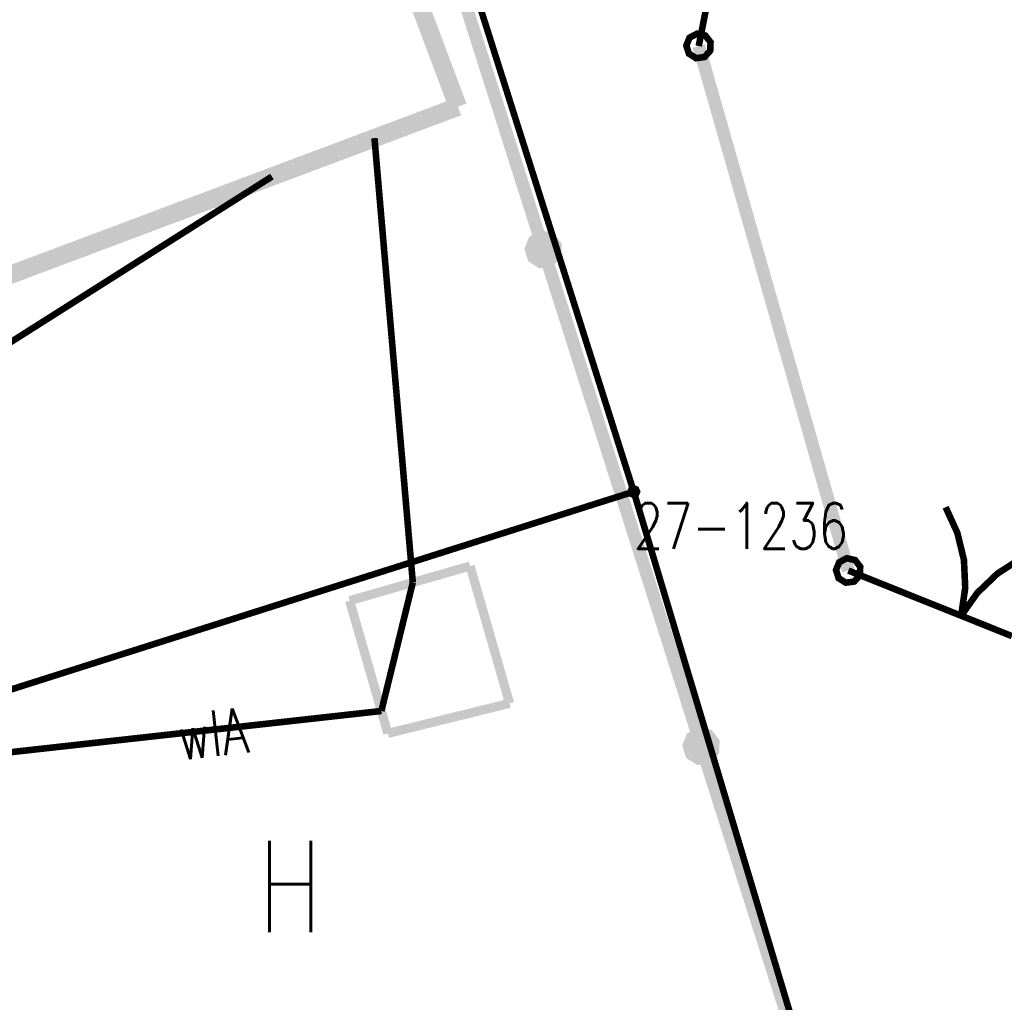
# Model space of a CAD drawing. Header units: metres. Extents: x 7542868 to 7543897, y 5828496 to 5830561.
# Tile 36 of 122: x 7543271 to 7543285, y 5830008 to 5830022. Entities that reach past the tile are written whole.
import ezdxf
from ezdxf.enums import TextEntityAlignment as Align

# ---------------------------------------------------------------- set-up
doc = ezdxf.new("R2010")
doc.units = ezdxf.units.M
doc.header["$MEASUREMENT"] = 0
for name, color, linetype in [('BDOT500_KTOK_L_1', 7, 'Continuous'), ('BDOT500_KTOK_L_4', 7, 'Continuous'), ('BUDYNKI_EGBB_L_0', 7, 'Continuous'), ('GESUT_SUPK_L_1', 7, 'Continuous'), ('GESUT_SUPW_E_T_1', 7, 'Continuous'), ('GESUT_SUPW_L_1', 7, 'Continuous'), ('GESUT_SUUW_E_T_0', 7, 'Continuous'), ('GESUT_SUUW_L_0', 7, 'Continuous'), ('GLOWNA_BAZA_DZIALKI', 7, 'Continuous'), ('GLOWNA_BAZA_NUMERY_PUNKTOW', 7, 'Continuous'), ('GLOWNA_BAZA_PUNKTY', 7, 'Continuous'), ('SZUMIN_511-1_DROGA_POM_UZUPEL__', 7, 'Continuous')]:
    doc.layers.add(name, color=color, linetype=linetype)
doc.styles.add('STYL_ARIAL', font='simplex', dxfattribs={"width": 0.75, "oblique": 0.1})

msp = doc.modelspace()

# ---------------------------------------------------------------- linework, layer by layer
at = {"layer": 'BDOT500_KTOK_L_1', "color": 7, "const_width": 0.09}
for points in [[(7543280.8587, 5830023.2119), (7543280.53, 5830021.55)], [(7543280.3955, 5830021.446), (7543280.3601, 5830021.5568), (7543280.4043, 5830021.6644), (7543280.5072, 5830021.7185), (7543280.6208, 5830021.6937), (7543280.692, 5830021.6017), (7543280.6873, 5830021.4855), (7543280.609, 5830021.3995), (7543280.4938, 5830021.3839), (7543280.3955, 5830021.446)], [(7543283.9112, 5830015.2372), (7543284.0715, 5830014.8882), (7543284.1622, 5830014.515), (7543284.1799, 5830014.1314), (7543284.124, 5830013.7515)], [(7543284.124, 5830013.7515), (7543284.3458, 5830014.065), (7543284.6235, 5830014.3303), (7543284.9467, 5830014.5376), (7543285.3036, 5830014.6793)], [(7543282.4455, 5830014.266), (7543282.4101, 5830014.3768), (7543282.4543, 5830014.4844), (7543282.5572, 5830014.5385), (7543282.6708, 5830014.5137), (7543282.742, 5830014.4217), (7543282.7373, 5830014.3055), (7543282.659, 5830014.2195), (7543282.5438, 5830014.2039), (7543282.4455, 5830014.266)], [(7543282.58, 5830014.37), (7543283.6598, 5830013.9374)], [(7543283.4278, 5830014.0304), (7543284.8202, 5830013.4726)]]:
    msp.add_lwpolyline(points, dxfattribs=at)
at = {"layer": 'BDOT500_KTOK_L_4', "color": 7, "const_width": 0.175}
for points in [[(7543276.242, 5830025.562), (7543278.404, 5830018.764)], [(7543282.58, 5830014.37), (7543280.53, 5830021.55)], [(7543278.2695, 5830018.66), (7543278.2341, 5830018.7708), (7543278.2783, 5830018.8784), (7543278.3812, 5830018.9325), (7543278.4948, 5830018.9077), (7543278.566, 5830018.8157), (7543278.5613, 5830018.6995), (7543278.483, 5830018.6135), (7543278.3678, 5830018.5979), (7543278.2695, 5830018.66)], [(7543278.404, 5830018.764), (7543280.566, 5830011.966)], [(7543280.4315, 5830011.862), (7543280.3961, 5830011.9728), (7543280.4403, 5830012.0804), (7543280.5432, 5830012.1345), (7543280.6568, 5830012.1097), (7543280.728, 5830012.0177), (7543280.7233, 5830011.9015), (7543280.645, 5830011.8155), (7543280.5298, 5830011.7999), (7543280.4315, 5830011.862)], [(7543280.566, 5830011.966), (7543282.728, 5830005.168)]]:
    msp.add_lwpolyline(points, dxfattribs=at)
at = {"layer": 'BUDYNKI_EGBB_L_0', "color": 34, "const_width": 0.25}
for points in [[(7543273.5741, 5830030.4547), (7543277.2325, 5830020.7187)], [(7543277.2325, 5830020.7187), (7543270.6586, 5830018.2525)]]:
    msp.add_lwpolyline(points, dxfattribs=at)
at = {"layer": 'GESUT_SUPK_L_1', "color": 34, "const_width": 0.09}
for points in [[(7543260.4095, 5830010.72), (7543274.6847, 5830019.7629)], [(7543274.6847, 5830019.7629), (7543260.4095, 5830010.72)]]:
    msp.add_lwpolyline(points, dxfattribs=at)
at = {"layer": 'GESUT_SUPW_L_1', "color": 5, "const_width": 0.09}
for points in [[(7543276.6142, 5830014.2062), (7543276.0891, 5830020.2898)], [(7543276.6142, 5830014.2062), (7543276.0891, 5830020.2898)], [(7543276.1838, 5830012.4475), (7543276.6142, 5830014.2062)], [(7543276.1838, 5830012.4475), (7543276.6142, 5830014.2062)], [(7543268.7146, 5830011.618), (7543276.1838, 5830012.4475)], [(7543268.7146, 5830011.618), (7543276.1838, 5830012.4475)]]:
    msp.add_lwpolyline(points, dxfattribs=at)
at = {"layer": 'GESUT_SUUW_L_0', "color": 7, "const_width": 0.125}
for points in [[(7543277.3986, 5830014.4319), (7543275.7493, 5830013.9573)], [(7543277.9395, 5830012.5524), (7543277.3986, 5830014.4319)], [(7543275.7493, 5830013.9573), (7543276.2721, 5830012.1407)], [(7543276.2721, 5830012.1407), (7543277.9395, 5830012.5524)]]:
    msp.add_lwpolyline(points, dxfattribs=at)
at = {"layer": 'GLOWNA_BAZA_DZIALKI', "color": 92, "lineweight": 20, "const_width": 0.09}
for points in [[(7543279.64, 5830015.45), (7543274.26, 5830032.41)], [(7543246.07, 5830004.79), (7543279.64, 5830015.45)], [(7543284.61, 5829998.88), (7543279.64, 5830015.45)]]:
    msp.add_lwpolyline(points, dxfattribs=at)
at = {"layer": 'GLOWNA_BAZA_PUNKTY', "color": 7, "const_width": 0.09}
msp.add_lwpolyline([(7543279.64, 5830015.495), (7543279.6718, 5830015.4818), (7543279.685, 5830015.45), (7543279.6718, 5830015.4182), (7543279.64, 5830015.405), (7543279.6082, 5830015.4182), (7543279.595, 5830015.45), (7543279.6082, 5830015.4818), (7543279.64, 5830015.495)], dxfattribs=at)
at = {"layer": 'SZUMIN_511-1_DROGA_POM_UZUPEL__', "color": 3, "const_width": 0.09}
for points in [[(7543274.26, 5830032.41), (7543279.64, 5830015.45)], [(7543279.64, 5830015.45), (7543284.61, 5829998.88)]]:
    msp.add_lwpolyline(points, dxfattribs=at)
at = {"layer": 'SZUMIN_511-1_DROGA_POM_UZUPEL__', "color": 7, "const_width": 0.09}
for points in [[(7543279.64, 5830015.45), (7543274.26, 5830032.41)], [(7543284.61, 5829998.88), (7543279.64, 5830015.45)]]:
    msp.add_lwpolyline(points, dxfattribs=at)

# ---------------------------------------------------------------- texts
at = {"layer": 'GESUT_SUPW_E_T_1', "color": 5, "style": 'STYL_ARIAL', "width": 0.75}
msp.add_text('wlA', height=0.625, rotation=6.3368, dxfattribs=at).set_placement((7543273.8735, 5830012.1385), align=Align.MIDDLE_CENTER)
at = {"layer": 'GESUT_SUUW_E_T_0', "color": 7, "style": 'STYL_ARIAL', "width": 0.75}
msp.add_text('H', height=1.25, dxfattribs=at).set_placement((7543274.4927, 5830009.047), align=Align.BOTTOM_LEFT)
at = {"layer": 'GLOWNA_BAZA_NUMERY_PUNKTOW', "color": 7, "style": 'STYL_ARIAL', "width": 0.75}
msp.add_text('27-1236', height=0.625, dxfattribs=at).set_placement((7543279.64, 5830015.2938), align=Align.TOP_LEFT)

doc.saveas('drawing.dxf')
